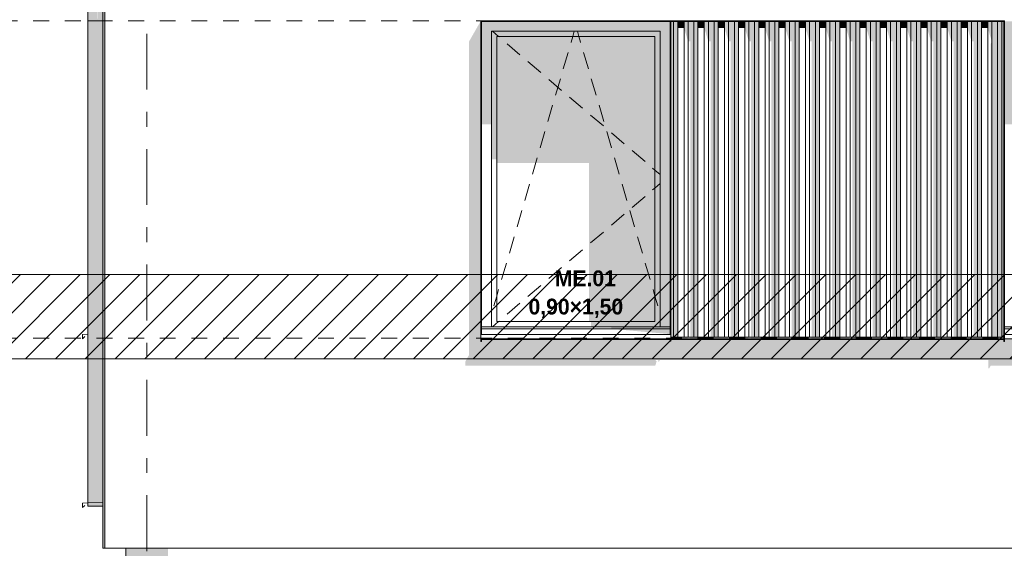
# Model space of a CAD drawing. Header units: millimetres. Extents: x -36476 to 2373, y -53000 to 10500.
# Tile 13 of 35: x -27839 to -23171, y 0 to 2505. Entities that reach past the tile are written whole.
import ezdxf
from ezdxf.enums import TextEntityAlignment as Align

# ---------------------------------------------------------------- set-up
doc = ezdxf.new("R2010")
doc.units = ezdxf.units.MM
doc.header["$MEASUREMENT"] = 0
doc.linetypes.add('_TIRET COURT 1', pattern=[150, 75, -75])
doc.linetypes.add('Axe', pattern=[546.805537, 264.583325, -105.833328, 70.555556, -105.833328])
for name, color, linetype in [('Nouveau_0', 7, 'Continuous'), ('Nouveau_2D - Dessin général', 7, 'Continuous'), ('Nouveau_2D - Etiquettes 50ème', 7, 'Continuous'), ('Nouveau__Grille structurelle (axe_trame)', 7, 'Continuous'), ('Nouveau__Murs ext - Bardages', 7, 'Continuous'), ('Nouveau__Murs ext - Périphériques', 7, 'Continuous'), ('Nouveau_Exter - Environnement', 7, 'Continuous'), ('Nouveau_Exter - Equipements_Mobiliers', 7, 'Continuous'), ('Nouveau_Fenêtres Archicad', 7, 'Continuous')]:
    doc.layers.add(name, color=color, linetype=linetype)
doc.styles.add('STYLE_GENERE_1', font='arial.ttf')
doc.styles.add('STYLE_GENERE_3', font='GOTHIC.TTF')

# ---------------------------------------------------------------- blocks, each defined once
blk = doc.blocks.new('Élément de coupe_5')
at = {"layer": 'Nouveau__Murs ext - Périphériques', "color": 7, "linetype": 'Continuous', "lineweight": 5}
for p, q in [((-27435.6, 0), (-27435.6, 3560)), ((-27395.6, 0), (-27435.6, 0))]:
    blk.add_line(p, q, dxfattribs=at)
blk = doc.blocks.new('Élément de coupe_6')
at = {"layer": 'Nouveau__Murs ext - Périphériques', "linetype": 'Continuous', "lineweight": 13}
for points in [[(-25725.7, 885.3), (-25725.7, 865.3), (-24825.7, 865.3), (-24818.7, 887.5), (-24824.5, 887.5), (-24821.9, 892.3), (-24811.2, 892.3), (-24811.2, 884.5), (-24808.2, 884.5), (-24803.7, 892.3), (-23245.7, 892.3), (-23245.7, 852.4), (-23242.7, 852.4), (-23235.4, 865.3), (-22345.7, 865.3), (-22338.7, 887.5), (-22344.5, 887.5), (-22341.9, 892.3), (-22331.2, 892.3), (-22331.2, 884.5), (-22328.2, 884.5), (-22323.7, 892.3), (-20765.7, 892.3), (-20765.7, 852.4), (-20762.7, 852.4), (-20755.4, 865.3), (-19865.7, 865.3), (-19858.7, 887.5), (-19864.5, 887.5), (-19861.9, 892.3), (-19851.2, 892.3), (-19851.2, 884.5), (-19848.2, 884.5), (-19843.7, 892.3), (-17881.9, 892.3), (-17885.7, 885.3), (-17885.7, 865.3), (-16985.7, 865.3), (-16978.7, 887.5), (-16984.5, 887.5), (-16981.9, 892.3), (-16971.2, 892.3), (-16971.2, 884.5), (-16968.2, 884.5), (-16963.7, 892.3), (-15064.2, 892.3), (-15068.1, 885.3), (-15068.1, 865.3), (-14168.1, 865.3), (-14161.1, 887.5), (-14166.9, 887.5), (-14164.2, 892.3), (-14153.6, 892.3), (-14153.6, 884.5), (-14150.6, 884.5), (-14146.1, 892.3), (-13084.2, 892.3), (-13088.1, 885.3), (-13088.1, 865.3), (-12188.1, 865.3), (-12181.1, 887.5), (-12186.9, 887.5), (-12184.2, 892.3), (-12173.6, 892.3), (-12173.6, 884.5), (-12170.6, 884.5), (-12166.1, 892.3), (-10779.6, 892.3), (-10779.6, 989.8), (-10779.7, 989.8), (-10779.7, 990), (-12114.6, 990), (-12114.6, 982.1), (-12117.6, 982.1), (-12117.6, 990), (-13011.6, 990), (-13011.6, 982.1), (-13014.6, 982.1), (-13014.6, 990), (-14094.6, 990), (-14094.6, 982.1), (-14097.6, 982.1), (-14097.6, 990), (-14991.6, 990), (-14991.6, 982.1), (-14994.6, 982.1), (-14994.6, 990), (-16912.2, 990), (-16912.2, 982.1), (-16915.2, 982.1), (-16915.2, 990), (-17809.2, 990), (-17809.2, 982.1), (-17812.2, 982.1), (-17812.2, 990), (-19792.2, 990), (-19792.2, 982.1), (-19795.2, 982.1), (-19795.2, 990), (-20689.2, 990), (-20689.2, 980.6), (-20692.2, 980.6), (-20692.2, 990), (-22272.2, 990), (-22272.2, 982.1), (-22275.2, 982.1), (-22275.2, 990), (-23169.2, 990), (-23169.2, 980.6), (-23172.2, 980.6), (-23172.2, 990), (-24752.2, 990), (-24752.2, 982.1), (-24755.2, 982.1), (-24755.2, 990), (-25649.2, 990), (-25649.2, 980.6), (-25652.2, 980.6), (-25652.2, 2500), (-25708.2, 2402.3), (-25708.2, 917.3)], [(-24755.2, 993.4), (-25649.2, 993.4), (-25649.2, 993), (-24755.2, 993)], [(-23183.2, 1000), (-24752.2, 1000), (-24752.2, 993), (-24675.2, 993), (-24671.2, 997.6), (-24661, 997.6), (-24661, 993), (-24579.2, 993), (-24575.2, 997.6), (-24565, 997.6), (-24565, 993), (-24483.2, 993), (-24479.2, 997.6), (-24469, 997.6), (-24469, 993), (-24387.2, 993), (-24383.2, 997.6), (-24373, 997.6), (-24373, 993), (-24291.2, 993), (-24287.2, 997.6), (-24277, 997.6), (-24277, 993), (-24195.2, 993), (-24191.2, 997.6), (-24181, 997.6), (-24181, 993), (-24099.2, 993), (-24095.2, 997.6), (-24085, 997.6), (-24085, 993), (-24003.2, 993), (-23999.2, 997.6), (-23989, 997.6), (-23989, 993), (-23907.2, 993), (-23903.2, 997.6), (-23893, 997.6), (-23893, 993), (-23811.2, 993), (-23807.2, 997.6), (-23797, 997.6), (-23797, 993), (-23715.2, 993), (-23711.2, 997.6), (-23701, 997.6), (-23701, 993), (-23619.2, 993), (-23615.2, 997.6), (-23605, 997.6), (-23605, 993), (-23523.2, 993), (-23519.2, 997.6), (-23509, 997.6), (-23509, 993), (-23427.2, 993), (-23423.2, 997.6), (-23413, 997.6), (-23413, 993), (-23331.2, 993), (-23327.2, 997.6), (-23317, 997.6), (-23317, 993), (-23172.2, 993), (-23172.2, 1000)]]:
    blk.add_hatch(color=7, dxfattribs=at).paths.add_polyline_path(points)
at = {"layer": 'Nouveau__Murs ext - Périphériques', "color": 7, "linetype": 'Continuous', "lineweight": 5}
blk.add_line((-10779.6, 0), (-27395.6, 0), dxfattribs=at)
blk = doc.blocks.new('Élément de coupe_9')
at = {"layer": 'Nouveau_Fenêtres Archicad', "linetype": 'Continuous', "lineweight": 13}
for points in [[(-24755.2, 2497), (-25649.2, 2497), (-25649.2, 2450), (-25602.2, 2450), (-24802.2, 2450), (-24755.2, 2450)], [(-25602.2, 2450), (-25649.2, 2450), (-25649.2, 2008.7), (-25602.2, 2008.7)], [(-24802.2, 2450), (-25602.2, 2450), (-25602.2, 2425), (-25577.2, 2425), (-24827.2, 2425), (-24802.2, 2425)], [(-24802.2, 2450), (-24802.2, 1050), (-24755.2, 1050), (-24755.2, 2450)], [(-25602.2, 2425), (-25602.2, 1843.9), (-25577.2, 1843.9), (-25577.2, 2425)], [(-24827.2, 2425), (-25577.2, 2425), (-25577.2, 1825.6), (-25140.3, 1825.6), (-25140.3, 1075), (-24827.2, 1075)], [(-24827.2, 2425), (-24827.2, 1075), (-24802.2, 1075), (-24802.2, 2425)], [(-24802.2, 1075), (-25129.8, 1075), (-25129.8, 1050), (-24802.2, 1050)], [(-25034.6, 1050), (-25034.6, 1040), (-24755.2, 1040), (-24755.2, 1050)], [(-24755.2, 1015), (-24755.2, 1040), (-25034.6, 1040)]]:
    blk.add_hatch(color=7, dxfattribs=at).paths.add_polyline_path(points)
at = {"layer": 'Nouveau_Fenêtres Archicad', "color": 7, "linetype": 'Continuous', "lineweight": 13}
for p, q in [((-25602.2, 2450), (-25602.2, 1050)), ((-24802.2, 2450), (-25602.2, 2450)), ((-25597.9, 2450), (-25568.6, 2425)), ((-25216.9, 2425), (-25209.6, 2450)), ((-25187.6, 2425), (-25194.9, 2450)), ((-24802.2, 1050), (-24802.2, 2450)), ((-25577.2, 2425), (-25577.2, 1075)), ((-24827.2, 2425), (-25577.2, 2425)), ((-25568.6, 2425), (-25566.4, 2423.1)), ((-25528.3, 2390.6), (-25467.4, 2338.7)), ((-25225, 2397.3), (-25224.7, 2398.2)), ((-25224.7, 2398.2), (-25216.9, 2425)), ((-25179.7, 2398.2), (-25187.6, 2425)), ((-25179.4, 2397.3), (-25179.7, 2398.2)), ((-24827.2, 1075), (-24827.2, 2425)), ((-25261.6, 2272.5), (-25239.1, 2349.3)), ((-25142.9, 2272.5), (-25165.4, 2349.3)), ((-25429.4, 2306.3), (-25368.5, 2254.4)), ((-25330.5, 2221.9), (-25269.6, 2170)), ((-25298.1, 2147.8), (-25275.6, 2224.5)), ((-25106.3, 2147.8), (-25128.8, 2224.5)), ((-25231.6, 2137.5), (-25170.7, 2085.6)), ((-25334.7, 2023), (-25312.2, 2099.8)), ((-25069.7, 2023), (-25092.2, 2099.8)), ((-25132.7, 2053.2), (-25071.8, 2001.3)), ((-25371.3, 1898.3), (-25348.8, 1975)), ((-25033.2, 1898.3), (-25055.7, 1975)), ((-25033.8, 1968.8), (-24972.9, 1916.9)), ((-24934.9, 1884.5), (-24874, 1832.5)), ((-25407.8, 1773.5), (-25385.3, 1850.3)), ((-24996.6, 1773.5), (-25019.1, 1850.3)), ((-24838.1, 1801.9), (-24827.2, 1792.6)), ((-24827.2, 1792.6), (-24802.2, 1771.3)), ((-24827.2, 1707.4), (-24802.2, 1728.7)), ((-25444.4, 1648.8), (-25421.9, 1725.5)), ((-24960, 1648.8), (-24982.5, 1725.5)), ((-24838.1, 1698.1), (-24827.2, 1707.4)), ((-24934.9, 1615.5), (-24874, 1667.5)), ((-25481, 1524), (-25458.5, 1600.8)), ((-24923.5, 1524), (-24946, 1600.8)), ((-25033.8, 1531.2), (-24972.9, 1583.1)), ((-25132.7, 1446.8), (-25071.8, 1498.7)), ((-25517.5, 1399.3), (-25495, 1476)), ((-24886.9, 1399.3), (-24909.4, 1476)), ((-25231.6, 1362.5), (-25170.7, 1414.4)), ((-25554.1, 1274.5), (-25531.6, 1351.3)), ((-25330.5, 1278.1), (-25269.6, 1330)), ((-24850.4, 1274.5), (-24872.9, 1351.3)), ((-25577.2, 1195.6), (-25568.2, 1226.5)), ((-25429.4, 1193.7), (-25368.5, 1245.6)), ((-24827.2, 1195.6), (-24836.3, 1226.5)), ((-25590.7, 1149.8), (-25577.2, 1195.6)), ((-24813.8, 1149.8), (-24827.2, 1195.6)), ((-25528.3, 1109.4), (-25467.4, 1161.3)), ((-25597.9, 1050), (-25568.6, 1075)), ((-25577.2, 1075), (-24827.2, 1075)), ((-25568.6, 1075), (-25566.4, 1076.9)), ((-24755.2, 1050), (-25649.2, 1050)), ((-24755.2, 1040), (-25649.2, 1040)), ((-25652.2, 1015), (-25652.2, 1013.4)), ((-25652.2, 1013.4), (-25652.2, 993.4)), ((-24752.2, 1013.4), (-25652.2, 1013.4)), ((-24752.2, 993.4), (-25652.2, 993.4)), ((-24752.2, 1015), (-24752.2, 1013.4)), ((-24752.2, 1013.4), (-24752.2, 993.4))]:
    blk.add_line(p, q, dxfattribs=at)
blk = doc.blocks.new('Élément de coupe_16')
at = {"layer": 'Nouveau_Fenêtres Archicad', "linetype": 'Continuous', "lineweight": 13}
for points in [[(-22275.2, 2497), (-23169.2, 2497), (-23169.2, 2450), (-23122.2, 2450), (-22322.2, 2450), (-22275.2, 2450)], [(-23169.2, 2450), (-23169.2, 2008.7), (-23122.2, 2008.7), (-23122.2, 2450)], [(-22322.2, 2450), (-23122.2, 2450), (-23122.2, 2425), (-23097.2, 2425), (-22347.2, 2425), (-22322.2, 2425)], [(-22322.2, 2450), (-22322.2, 1050), (-22275.2, 1050), (-22275.2, 2450)], [(-23122.2, 2425), (-23122.2, 1843.9), (-23097.2, 1843.9), (-23097.2, 2425)], [(-22347.2, 2425), (-23097.2, 2425), (-23097.2, 1825.6), (-22660.3, 1825.6), (-22660.3, 1075), (-22347.2, 1075)], [(-22347.2, 2425), (-22347.2, 1075), (-22322.2, 1075), (-22322.2, 2425)], [(-22322.2, 1075), (-22649.8, 1075), (-22649.8, 1050), (-22322.2, 1050)], [(-22554.6, 1050), (-22554.6, 1040), (-22275.2, 1040), (-22275.2, 1050)], [(-22554.6, 1040), (-22275.2, 1015), (-22275.2, 1040)]]:
    blk.add_hatch(color=7, dxfattribs=at).paths.add_polyline_path(points)
at = {"layer": 'Nouveau_Fenêtres Archicad', "color": 7, "linetype": 'Continuous', "lineweight": 13}
for p, q in [((-23122.2, 2450), (-23122.2, 1050)), ((-22322.2, 2450), (-23122.2, 2450)), ((-23117.9, 2450), (-23088.6, 2425)), ((-22736.9, 2425), (-22729.6, 2450)), ((-22707.6, 2425), (-22714.9, 2450)), ((-22322.2, 1050), (-22322.2, 2450)), ((-23097.2, 2425), (-23097.2, 1075)), ((-22347.2, 2425), (-23097.2, 2425)), ((-23088.6, 2425), (-23086.4, 2423.1)), ((-23048.3, 2390.6), (-22987.4, 2338.7)), ((-22745, 2397.3), (-22744.7, 2398.2)), ((-22744.7, 2398.2), (-22736.9, 2425)), ((-22699.7, 2398.2), (-22707.6, 2425)), ((-22699.4, 2397.3), (-22699.7, 2398.2)), ((-22347.2, 1075), (-22347.2, 2425)), ((-22781.6, 2272.5), (-22759.1, 2349.3)), ((-22662.9, 2272.5), (-22685.4, 2349.3)), ((-22949.4, 2306.3), (-22888.5, 2254.4)), ((-22850.5, 2221.9), (-22789.6, 2170)), ((-22818.1, 2147.8), (-22795.6, 2224.5)), ((-22626.3, 2147.8), (-22648.8, 2224.5)), ((-22751.6, 2137.5), (-22690.7, 2085.6)), ((-22854.7, 2023), (-22832.2, 2099.8)), ((-22589.7, 2023), (-22612.2, 2099.8)), ((-22652.7, 2053.2), (-22591.8, 2001.3)), ((-22891.3, 1898.3), (-22868.8, 1975)), ((-22553.2, 1898.3), (-22575.7, 1975)), ((-22553.8, 1968.8), (-22492.9, 1916.9)), ((-22454.9, 1884.5), (-22394, 1832.5)), ((-22927.8, 1773.5), (-22905.3, 1850.3)), ((-22516.6, 1773.5), (-22539.1, 1850.3)), ((-22358.1, 1801.9), (-22347.2, 1792.6)), ((-22347.2, 1792.6), (-22322.2, 1771.3)), ((-22347.2, 1707.4), (-22322.2, 1728.7)), ((-22964.4, 1648.8), (-22941.9, 1725.5)), ((-22480, 1648.8), (-22502.5, 1725.5)), ((-22358.1, 1698.1), (-22347.2, 1707.4)), ((-22454.9, 1615.5), (-22394, 1667.5)), ((-23001, 1524), (-22978.5, 1600.8)), ((-22443.5, 1524), (-22466, 1600.8)), ((-22553.8, 1531.2), (-22492.9, 1583.1)), ((-22652.7, 1446.8), (-22591.8, 1498.7)), ((-23037.5, 1399.3), (-23015, 1476)), ((-22406.9, 1399.3), (-22429.4, 1476)), ((-22751.6, 1362.5), (-22690.7, 1414.4)), ((-23074.1, 1274.5), (-23051.6, 1351.3)), ((-22850.5, 1278.1), (-22789.6, 1330)), ((-22370.4, 1274.5), (-22392.9, 1351.3)), ((-23097.2, 1195.6), (-23088.2, 1226.5)), ((-22949.4, 1193.7), (-22888.5, 1245.6)), ((-22347.2, 1195.6), (-22356.3, 1226.5)), ((-23110.7, 1149.8), (-23097.2, 1195.6)), ((-22333.8, 1149.8), (-22347.2, 1195.6)), ((-23048.3, 1109.4), (-22987.4, 1161.3)), ((-23117.9, 1050), (-23088.6, 1075)), ((-23097.2, 1075), (-22347.2, 1075)), ((-23088.6, 1075), (-23086.4, 1076.9)), ((-22275.2, 1050), (-23169.2, 1050)), ((-22275.2, 1040), (-23169.2, 1040)), ((-23172.2, 1013.4), (-23172.2, 993.4)), ((-22272.2, 1013.4), (-23172.2, 1013.4)), ((-23169.2, 993.4), (-23172.2, 993.4)), ((-22272.2, 993.4), (-23169.2, 993.4)), ((-22272.2, 1015), (-22272.2, 1013.4)), ((-22272.2, 1013.4), (-22272.2, 993.4))]:
    blk.add_line(p, q, dxfattribs=at)
blk = doc.blocks.new('Élément de coupe_20')
at = {"layer": 'Nouveau_Fenêtres Archicad', "color": 7, "linetype": 'Continuous', "lineweight": 13}
for p, q in [((-27515.6, 215), (-27540.6, 213.4)), ((-27540.6, 213.4), (-27540.6, 193.4)), ((-27540.6, 193.4), (-27530.6, 203.4)), ((-27445.6, 219.4), (-27515.6, 215))]:
    blk.add_line(p, q, dxfattribs=at)
blk = doc.blocks.new('Élément de coupe_50')
at = {"layer": 'Nouveau__Murs ext - Bardages', "linetype": 'Continuous', "lineweight": 13}
blk.add_hatch(color=7, dxfattribs=at).paths.add_polyline_path([(-27515.6, 200), (-27445.6, 200), (-27445.6, 2498.5), (-27515.6, 2498.5)])
at = {"layer": 'Nouveau__Murs ext - Bardages', "color": 7, "linetype": 'Continuous', "lineweight": 13}
for q in [(-27515.6, 2498.5), (-27445.6, 200)]:
    blk.add_line((-27515.6, 200), q, dxfattribs=at)
blk = doc.blocks.new('Élément de coupe_53')
at = {"layer": 'Nouveau__Murs ext - Bardages', "linetype": 'Continuous', "lineweight": 13}
blk.add_hatch(color=7, dxfattribs=at).paths.add_polyline_path([(-23173.9, 2497), (-23172.2, 2497), (-23172.2, 2500)])
at = {"layer": 'Nouveau__Murs ext - Bardages', "color": 7, "linetype": 'Continuous', "lineweight": 13}
for p, q in [((-25649.2, 2500), (-24755.2, 2500)), ((-25649.2, 2497), (-24755.2, 2497)), ((-24752.2, 2500), (-23172.2, 2500)), ((-24752.2, 2497), (-23172.2, 2497))]:
    blk.add_line(p, q, dxfattribs=at)
blk = doc.blocks.new('Élément de coupe_54')
at = {"layer": 'Nouveau__Murs ext - Bardages', "linetype": 'Continuous', "lineweight": 13}
for points in [[(-25649.2, 993), (-25649.2, 990), (-24765.9, 990), (-24764.2, 993)], [(-23189.7, 993), (-23189.7, 990), (-23172.2, 990), (-23172.2, 993)]]:
    blk.add_hatch(color=7, dxfattribs=at).paths.add_polyline_path(points)
at = {"layer": 'Nouveau__Murs ext - Bardages', "color": 7, "linetype": 'Continuous', "lineweight": 13}
for p, q in [((-25649.2, 993), (-24755.2, 993)), ((-25649.2, 990), (-24755.2, 990)), ((-24752.2, 993), (-23172.2, 993)), ((-24752.2, 990), (-23172.2, 990))]:
    blk.add_line(p, q, dxfattribs=at)
blk = doc.blocks.new('Élément de coupe_55')
at = {"layer": 'Nouveau__Murs ext - Bardages', "linetype": 'Continuous', "lineweight": 13}
blk.add_hatch(color=7, dxfattribs=at).paths.add_polyline_path([(-25652.2, 980.6), (-25649.2, 980.6), (-25649.2, 993.4), (-25652.2, 993.4)])
at = {"layer": 'Nouveau__Murs ext - Bardages', "color": 7, "linetype": 'Continuous', "lineweight": 13}
for p, q in [((-25652.2, 2500), (-25649.2, 2500)), ((-25652.2, 1015), (-25652.2, 2500)), ((-25649.2, 2497), (-25649.2, 2500)), ((-25649.2, 1015), (-25649.2, 2497)), ((-25652.2, 980.6), (-25652.2, 993.4)), ((-25652.2, 980.6), (-25649.2, 980.6)), ((-25649.2, 993), (-25649.2, 993.4)), ((-25649.2, 990), (-25649.2, 993)), ((-25649.2, 980.6), (-25649.2, 990))]:
    blk.add_line(p, q, dxfattribs=at)
blk = doc.blocks.new('Élément de coupe_59')
at = {"layer": 'Nouveau__Murs ext - Bardages', "color": 7, "linetype": 'Continuous', "lineweight": 13}
for p, q in [((-24755.2, 2500), (-24752.2, 2500)), ((-24755.2, 2497), (-24755.2, 2500)), ((-24755.2, 1015), (-24755.2, 2497)), ((-24752.2, 2497), (-24752.2, 2500)), ((-24752.2, 1015), (-24752.2, 2497)), ((-24755.2, 993), (-24755.2, 993.4)), ((-24755.2, 990), (-24755.2, 993)), ((-24755.2, 982.1), (-24755.2, 990)), ((-24755.2, 982.1), (-24752.2, 982.1)), ((-24752.2, 993), (-24752.2, 993.4)), ((-24752.2, 990), (-24752.2, 993)), ((-24752.2, 982.1), (-24752.2, 990))]:
    blk.add_line(p, q, dxfattribs=at)
blk = doc.blocks.new('Élément de coupe_64')
at = {"layer": 'Nouveau__Murs ext - Bardages', "color": 7, "linetype": 'Continuous', "lineweight": 13}
for p, q in [((-23172.2, 2500), (-23169.2, 2500)), ((-23172.2, 1013.4), (-23172.2, 2500)), ((-23169.2, 1013.4), (-23169.2, 2500)), ((-23172.2, 980.6), (-23172.2, 993.4)), ((-23172.2, 980.6), (-23169.2, 980.6)), ((-23169.2, 993.4), (-23169.2, 1013.4)), ((-23169.2, 980.6), (-23169.2, 993.4))]:
    blk.add_line(p, q, dxfattribs=at)
blk = doc.blocks.new('Élément de coupe_90')
at = {"layer": 'Nouveau__Murs ext - Bardages', "linetype": 'Continuous', "lineweight": 13}
blk.add_hatch(color=7, dxfattribs=at).paths.add_polyline_path([(-27515.6, 2498.5), (-27445.6, 2498.5), (-27445.6, 2500), (-27515.6, 2500)])
at = {"layer": 'Nouveau__Murs ext - Bardages', "color": 7, "linetype": 'Continuous', "lineweight": 13}
for p, q in [((-27515.6, 2500), (-27445.6, 2500)), ((-27515.6, 2498.5), (-27515.6, 2500))]:
    blk.add_line(p, q, dxfattribs=at)
blk = doc.blocks.new('Élément de coupe_95')
at = {"layer": 'Nouveau_Fenêtres Archicad', "color": 7, "linetype": 'Continuous', "lineweight": 13}
for p, q in [((-27515.6, 1015), (-27540.6, 1013.4)), ((-27540.6, 1013.4), (-27540.6, 993.4)), ((-27540.6, 993.4), (-27530.6, 1003.4))]:
    blk.add_line(p, q, dxfattribs=at)
blk = doc.blocks.new('Élément de coupe_115')
at = {"layer": 'Nouveau__Murs ext - Bardages', "linetype": 'Continuous', "lineweight": 13}
h = blk.add_hatch(color=7, dxfattribs=at)
h.paths.add_polyline_path([(-27469.6, 6857), (-27515.6, 6857), (-27515.6, 2500), (-27445.6, 2500), (-27445.6, 4520), (-27459.6, 4520), (-27459.6, 4570), (-27445.6, 4570), (-27445.6, 6857), (-27467.6, 6857), (-27467.6, 6060), (-27469.6, 6060)])
h.paths.add_polyline_path([(-27467.6, 2510), (-27469.6, 2510), (-27469.6, 4560), (-27467.6, 4560)], flags=0)
at = {"layer": 'Nouveau__Murs ext - Bardages', "color": 7, "linetype": 'Continuous', "lineweight": 13}
blk.add_line((-27515.6, 2500), (-27515.6, 6857), dxfattribs=at)
blk = doc.blocks.new('Élément de coupe_229')
at = {"layer": 'Nouveau_Exter - Equipements_Mobiliers', "linetype": 'Continuous', "lineweight": 13}
blk.add_hatch(color=7, dxfattribs=at).paths.add_polyline_path([(-27445.6, 0), (-27435.6, 0), (-27435.6, 3560), (-27435.6, 4520), (-27445.6, 4520)])
at = {"layer": 'Nouveau_Exter - Equipements_Mobiliers', "color": 7, "linetype": 'Continuous', "lineweight": 13}
for p in [(-27445.6, 4520), (-27435.6, 0)]:
    blk.add_line(p, (-27445.6, 0), dxfattribs=at)
blk = doc.blocks.new('Élément de coupe_233')
at = {"layer": 'Nouveau_Exter - Environnement', "linetype": 'Continuous', "lineweight": 13}
h = blk.add_hatch(color=7, dxfattribs=at)
h.paths.add_polyline_path([(-27335.6, 0), (-27335.6, -122.1), (-27166.9, -122.1), (-27335.6, -416.1), (-27335.6, -1000), (-27135.6, -1000), (-27135.6, 0)])
h.paths.add_polyline_path([(-27182.8, -396.6), (-27240.1, -396.6), (-27240.1, -346.6), (-27182.8, -346.6)], flags=0)
at = {"layer": 'Nouveau_Exter - Environnement', "color": 7, "linetype": 'Continuous', "lineweight": 5}
blk.add_line((-27335.6, -1000), (-27335.6, 0), dxfattribs=at)
blk = doc.blocks.new('Élément de coupe_249')
at = {"layer": 'Nouveau__Murs ext - Bardages', "linetype": 'Continuous', "lineweight": 13}
for points in [[(-24738.6, 2497), (-24752.2, 2497), (-24752.2, 1000), (-24738.6, 1000)], [(-24738.6, 2497), (-24738.6, 1000), (-24719.2, 1000), (-24719.2, 2497)], [(-24719.2, 2497), (-24719.2, 2465.3), (-24689.2, 2465.3), (-24689.2, 2497)], [(-24669.8, 2497), (-24689.2, 2497), (-24689.2, 2465.3), (-24669.8, 2401.8)], [(-24669.8, 2497), (-24669.8, 2401.8), (-24659.6, 2401.8), (-24659.6, 1000), (-24642.6, 1000), (-24642.6, 2497)], [(-24642.6, 2497), (-24642.6, 1000), (-24623.2, 1000), (-24623.2, 2497)], [(-24623.2, 2497), (-24623.2, 2465.3), (-24593.2, 2465.3), (-24593.2, 2497)], [(-24593.2, 2465.3), (-24573.8, 2401.8), (-24573.8, 2497), (-24593.2, 2497)], [(-24573.8, 2497), (-24573.8, 2401.8), (-24563.6, 2401.8), (-24563.6, 1000), (-24546.6, 1000), (-24546.6, 2497)], [(-24546.6, 2497), (-24546.6, 1000), (-24527.2, 1000), (-24527.2, 2497)], [(-24527.2, 2497), (-24527.2, 2465.3), (-24497.2, 2465.3), (-24497.2, 2497)], [(-24497.2, 2497), (-24497.2, 2465.3), (-24477.8, 2401.8), (-24477.8, 2497)], [(-24477.8, 2497), (-24477.8, 2401.8), (-24467.6, 2401.8), (-24467.6, 1000), (-24450.6, 1000), (-24450.6, 2497)], [(-24450.6, 2497), (-24450.6, 1000), (-24431.2, 1000), (-24431.2, 2497)], [(-24431.2, 2497), (-24431.2, 2465.3), (-24401.2, 2465.3), (-24401.2, 2497)], [(-24401.2, 2497), (-24401.2, 2465.3), (-24381.8, 2401.8), (-24381.8, 2497)], [(-24381.8, 2497), (-24381.8, 2401.8), (-24371.6, 2401.8), (-24371.6, 1000), (-24354.6, 1000), (-24354.6, 2497)], [(-24354.6, 2497), (-24354.6, 1000), (-24335.2, 1000), (-24335.2, 2497)], [(-24335.2, 2497), (-24335.2, 2465.3), (-24305.2, 2465.3), (-24305.2, 2497)], [(-24285.8, 2497), (-24305.2, 2497), (-24305.2, 2465.3), (-24285.8, 2401.8)], [(-24285.8, 2497), (-24285.8, 2401.8), (-24275.6, 2401.8), (-24275.6, 1000), (-24258.6, 1000), (-24258.6, 2497)], [(-24258.6, 2497), (-24258.6, 1000), (-24239.2, 1000), (-24239.2, 2497)], [(-24239.2, 2497), (-24239.2, 2465.3), (-24209.2, 2465.3), (-24209.2, 2497)], [(-24209.2, 2497), (-24209.2, 2465.3), (-24189.8, 2401.8), (-24189.8, 2497)], [(-24189.8, 2497), (-24189.8, 2401.8), (-24179.6, 2401.8), (-24179.6, 1000), (-24162.6, 1000), (-24162.6, 2497)], [(-24162.6, 2497), (-24162.6, 1000), (-24143.2, 1000), (-24143.2, 2497)], [(-24143.2, 2497), (-24143.2, 2465.3), (-24113.2, 2465.3), (-24113.2, 2497)], [(-24113.2, 2497), (-24113.2, 2465.3), (-24093.8, 2401.8), (-24093.8, 2497)], [(-24066.6, 2497), (-24093.8, 2497), (-24093.8, 2401.8), (-24083.6, 2401.8), (-24083.6, 1000), (-24066.6, 1000)], [(-24066.6, 2497), (-24066.6, 1000), (-24047.2, 1000), (-24047.2, 2497)], [(-24017.2, 2497), (-24047.2, 2497), (-24047.2, 2465.3), (-24017.2, 2465.3)], [(-23997.8, 2497), (-24017.2, 2497), (-24017.2, 2465.3), (-23997.8, 2401.8)], [(-23970.6, 2497), (-23997.8, 2497), (-23997.8, 2401.8), (-23987.6, 2401.8), (-23987.6, 1000), (-23970.6, 1000)], [(-23970.6, 1000), (-23951.2, 1000), (-23951.2, 2497), (-23970.6, 2497)], [(-23951.2, 2465.3), (-23921.2, 2465.3), (-23921.2, 2497), (-23951.2, 2497)], [(-23921.2, 2497), (-23921.2, 2465.3), (-23901.8, 2401.8), (-23901.8, 2497)], [(-23874.6, 2497), (-23901.8, 2497), (-23901.8, 2401.8), (-23891.6, 2401.8), (-23891.6, 1000), (-23874.6, 1000)], [(-23874.6, 1000), (-23855.2, 1000), (-23855.2, 2497), (-23874.6, 2497)], [(-23855.2, 2465.3), (-23825.2, 2465.3), (-23825.2, 2497), (-23855.2, 2497)], [(-23825.2, 2465.3), (-23805.8, 2401.8), (-23805.8, 2497), (-23825.2, 2497)], [(-23805.8, 2401.8), (-23795.6, 2401.8), (-23795.6, 1000), (-23778.6, 1000), (-23778.6, 2497), (-23805.8, 2497)], [(-23778.6, 1000), (-23759.2, 1000), (-23759.2, 2497), (-23778.6, 2497)], [(-23729.2, 2497), (-23759.2, 2497), (-23759.2, 2465.3), (-23729.2, 2465.3)], [(-23709.8, 2497), (-23729.2, 2497), (-23729.2, 2465.3), (-23709.8, 2401.8)], [(-23709.8, 2401.8), (-23699.6, 2401.8), (-23699.6, 1000), (-23682.6, 1000), (-23682.6, 2497), (-23709.8, 2497)], [(-23682.6, 1000), (-23663.2, 1000), (-23663.2, 2497), (-23682.6, 2497)], [(-23663.2, 2465.3), (-23633.2, 2465.3), (-23633.2, 2497), (-23663.2, 2497)], [(-23613.8, 2497), (-23633.2, 2497), (-23633.2, 2465.3), (-23613.8, 2401.8)], [(-23613.8, 2401.8), (-23603.6, 2401.8), (-23603.6, 1000), (-23586.6, 1000), (-23586.6, 2497), (-23613.8, 2497)], [(-23586.6, 1000), (-23567.2, 1000), (-23567.2, 2497), (-23586.6, 2497)], [(-23567.2, 2465.3), (-23537.2, 2465.3), (-23537.2, 2497), (-23567.2, 2497)], [(-23517.8, 2497), (-23537.2, 2497), (-23537.2, 2465.3), (-23517.8, 2401.8)], [(-23517.8, 2401.8), (-23507.6, 2401.8), (-23507.6, 1000), (-23490.6, 1000), (-23490.6, 2497), (-23517.8, 2497)], [(-23490.6, 1000), (-23471.2, 1000), (-23471.2, 2497), (-23490.6, 2497)], [(-23441.2, 2497), (-23471.2, 2497), (-23471.2, 2465.3), (-23441.2, 2465.3)], [(-23441.2, 2497), (-23441.2, 2465.3), (-23421.8, 2401.8), (-23421.8, 2497)], [(-23421.8, 2401.8), (-23411.6, 2401.8), (-23411.6, 1000), (-23394.6, 1000), (-23394.6, 2497), (-23421.8, 2497)], [(-23394.6, 1000), (-23375.2, 1000), (-23375.2, 2497), (-23394.6, 2497)], [(-23375.2, 2465.3), (-23345.2, 2465.3), (-23345.2, 2497), (-23375.2, 2497)], [(-23345.2, 2465.3), (-23325.8, 2401.8), (-23325.8, 2497), (-23345.2, 2497)], [(-23325.8, 2401.8), (-23315.6, 2401.8), (-23315.6, 1000), (-23298.6, 1000), (-23298.6, 2497), (-23325.8, 2497)], [(-23298.6, 1000), (-23279.2, 1000), (-23279.2, 2497), (-23298.6, 2497)], [(-23249.2, 2497), (-23279.2, 2497), (-23279.2, 2465.3), (-23249.2, 2465.3)], [(-23249.2, 2497), (-23249.2, 2465.3), (-23229.8, 2401.8), (-23229.8, 2497)], [(-23229.8, 2401.8), (-23228.6, 2401.8), (-23229.8, 2399.6), (-23229.8, 1000), (-23202.6, 1000), (-23202.6, 2497), (-23229.8, 2497)], [(-23202.6, 1000), (-23183.2, 1000), (-23183.2, 2497), (-23202.6, 2497)], [(-23183.2, 1000), (-23172.2, 1000), (-23172.2, 2497), (-23183.2, 2497)], [(-23234.9, 1000), (-23229.8, 1000), (-23229.8, 2399.6), (-23234.9, 2390.8)]]:
    blk.add_hatch(color=7, dxfattribs=at).paths.add_polyline_path(points)
at = {"layer": 'Nouveau__Murs ext - Bardages', "color": 7, "linetype": 'Continuous', "lineweight": 13}
for p, q in [((-24738.6, 1000), (-24738.6, 2497)), ((-24719.2, 1000), (-24719.2, 2497)), ((-24689.2, 1000), (-24689.2, 2497)), ((-24669.8, 1000), (-24669.8, 2497)), ((-24642.6, 1000), (-24642.6, 2497)), ((-24623.2, 1000), (-24623.2, 2497)), ((-24593.2, 1000), (-24593.2, 2497)), ((-24573.8, 1000), (-24573.8, 2497)), ((-24546.6, 1000), (-24546.6, 2497)), ((-24527.2, 1000), (-24527.2, 2497)), ((-24497.2, 1000), (-24497.2, 2497)), ((-24477.8, 1000), (-24477.8, 2497)), ((-24450.6, 1000), (-24450.6, 2497)), ((-24431.2, 1000), (-24431.2, 2497)), ((-24401.2, 1000), (-24401.2, 2497)), ((-24381.8, 1000), (-24381.8, 2497)), ((-24354.6, 1000), (-24354.6, 2497)), ((-24335.2, 1000), (-24335.2, 2497)), ((-24305.2, 1000), (-24305.2, 2497)), ((-24285.8, 1000), (-24285.8, 2497)), ((-24258.6, 1000), (-24258.6, 2497)), ((-24239.2, 1000), (-24239.2, 2497)), ((-24209.2, 1000), (-24209.2, 2497)), ((-24189.8, 1000), (-24189.8, 2497)), ((-24162.6, 1000), (-24162.6, 2497)), ((-24143.2, 1000), (-24143.2, 2497)), ((-24113.2, 1000), (-24113.2, 2497)), ((-24093.8, 1000), (-24093.8, 2497)), ((-24066.6, 1000), (-24066.6, 2497)), ((-24047.2, 1000), (-24047.2, 2497)), ((-24017.2, 1000), (-24017.2, 2497)), ((-23997.8, 1000), (-23997.8, 2497)), ((-23970.6, 1000), (-23970.6, 2497)), ((-23951.2, 1000), (-23951.2, 2497)), ((-23921.2, 1000), (-23921.2, 2497)), ((-23901.8, 1000), (-23901.8, 2497)), ((-23874.6, 1000), (-23874.6, 2497)), ((-23855.2, 1000), (-23855.2, 2497)), ((-23825.2, 1000), (-23825.2, 2497)), ((-23805.8, 1000), (-23805.8, 2497)), ((-23778.6, 1000), (-23778.6, 2497)), ((-23759.2, 1000), (-23759.2, 2497)), ((-23729.2, 1000), (-23729.2, 2497)), ((-23709.8, 1000), (-23709.8, 2497)), ((-23682.6, 1000), (-23682.6, 2497)), ((-23663.2, 1000), (-23663.2, 2497)), ((-23633.2, 1000), (-23633.2, 2497)), ((-23613.8, 1000), (-23613.8, 2497)), ((-23586.6, 1000), (-23586.6, 2497)), ((-23567.2, 1000), (-23567.2, 2497)), ((-23537.2, 1000), (-23537.2, 2497)), ((-23517.8, 1000), (-23517.8, 2497)), ((-23490.6, 1000), (-23490.6, 2497)), ((-23471.2, 1000), (-23471.2, 2497)), ((-23441.2, 1000), (-23441.2, 2497)), ((-23421.8, 1000), (-23421.8, 2497)), ((-23394.6, 1000), (-23394.6, 2497)), ((-23375.2, 1000), (-23375.2, 2497)), ((-23345.2, 1000), (-23345.2, 2497)), ((-23325.8, 1000), (-23325.8, 2497)), ((-23298.6, 1000), (-23298.6, 2497)), ((-23279.2, 1000), (-23279.2, 2497)), ((-23249.2, 1000), (-23249.2, 2497)), ((-23229.8, 1000), (-23229.8, 2497)), ((-23202.6, 1000), (-23202.6, 2497)), ((-23183.2, 1000), (-23183.2, 2497)), ((-24738.6, 1000), (-24752.2, 1000)), ((-24719.2, 1000), (-24738.6, 1000)), ((-24689.2, 1000), (-24719.2, 1000)), ((-24669.8, 1000), (-24689.2, 1000)), ((-24642.6, 1000), (-24669.8, 1000)), ((-24623.2, 1000), (-24642.6, 1000)), ((-24593.2, 1000), (-24623.2, 1000)), ((-24573.8, 1000), (-24593.2, 1000)), ((-24546.6, 1000), (-24573.8, 1000)), ((-24527.2, 1000), (-24546.6, 1000)), ((-24497.2, 1000), (-24527.2, 1000)), ((-24477.8, 1000), (-24497.2, 1000)), ((-24450.6, 1000), (-24477.8, 1000)), ((-24431.2, 1000), (-24450.6, 1000)), ((-24401.2, 1000), (-24431.2, 1000)), ((-24381.8, 1000), (-24401.2, 1000)), ((-24354.6, 1000), (-24381.8, 1000)), ((-24335.2, 1000), (-24354.6, 1000)), ((-24305.2, 1000), (-24335.2, 1000)), ((-24285.8, 1000), (-24305.2, 1000)), ((-24258.6, 1000), (-24285.8, 1000)), ((-24239.2, 1000), (-24258.6, 1000)), ((-24209.2, 1000), (-24239.2, 1000)), ((-24189.8, 1000), (-24209.2, 1000)), ((-24162.6, 1000), (-24189.8, 1000)), ((-24143.2, 1000), (-24162.6, 1000)), ((-24113.2, 1000), (-24143.2, 1000)), ((-24093.8, 1000), (-24113.2, 1000)), ((-24066.6, 1000), (-24093.8, 1000)), ((-24047.2, 1000), (-24066.6, 1000)), ((-24017.2, 1000), (-24047.2, 1000)), ((-23997.8, 1000), (-24017.2, 1000)), ((-23970.6, 1000), (-23997.8, 1000)), ((-23951.2, 1000), (-23970.6, 1000)), ((-23921.2, 1000), (-23951.2, 1000)), ((-23901.8, 1000), (-23921.2, 1000)), ((-23874.6, 1000), (-23901.8, 1000)), ((-23855.2, 1000), (-23874.6, 1000)), ((-23825.2, 1000), (-23855.2, 1000)), ((-23805.8, 1000), (-23825.2, 1000)), ((-23778.6, 1000), (-23805.8, 1000)), ((-23759.2, 1000), (-23778.6, 1000)), ((-23729.2, 1000), (-23759.2, 1000)), ((-23709.8, 1000), (-23729.2, 1000)), ((-23682.6, 1000), (-23709.8, 1000)), ((-23663.2, 1000), (-23682.6, 1000)), ((-23633.2, 1000), (-23663.2, 1000)), ((-23613.8, 1000), (-23633.2, 1000)), ((-23586.6, 1000), (-23613.8, 1000)), ((-23567.2, 1000), (-23586.6, 1000)), ((-23537.2, 1000), (-23567.2, 1000)), ((-23517.8, 1000), (-23537.2, 1000)), ((-23490.6, 1000), (-23517.8, 1000)), ((-23471.2, 1000), (-23490.6, 1000)), ((-23441.2, 1000), (-23471.2, 1000)), ((-23421.8, 1000), (-23441.2, 1000)), ((-23394.6, 1000), (-23421.8, 1000)), ((-23375.2, 1000), (-23394.6, 1000)), ((-23345.2, 1000), (-23375.2, 1000)), ((-23325.8, 1000), (-23345.2, 1000)), ((-23298.6, 1000), (-23325.8, 1000)), ((-23279.2, 1000), (-23298.6, 1000)), ((-23249.2, 1000), (-23279.2, 1000)), ((-23229.8, 1000), (-23249.2, 1000)), ((-23202.6, 1000), (-23229.8, 1000)), ((-23183.2, 1000), (-23202.6, 1000)), ((-23172.2, 1000), (-23183.2, 1000))]:
    blk.add_line(p, q, dxfattribs=at)
blk = doc.blocks.new('Marque grille standard[1]', base_point=(-27235.6, 10000))
at = {"layer": 'Nouveau__Grille structurelle (axe_trame)', "color": 1, "linetype": 'Axe', "lineweight": 20}
blk.add_line((-27235.6, 9000), (-27235.6, -3000), dxfattribs=at)
at = {"layer": 'Nouveau__Grille structurelle (axe_trame)', "color": 7, "lineweight": 13, "style": 'STYLE_GENERE_1'}
for tag, p in [('AC_MarkerText_1_0', (-27235.6, 10337.5)), ('AC_MarkerText_1_1', (-27235.6, -4162.5))]:
    blk.add_attdef(tag, text='', height=175, rotation=360, dxfattribs=at).set_placement(p, align=Align.TOP_CENTER)

msp = doc.modelspace()

# ---------------------------------------------------------------- hatches: boundary and pattern name
at = {"layer": 'Nouveau_0', "linetype": 'Continuous', "lineweight": 0}
h = msp.add_hatch(dxfattribs=at)
h.set_pattern_fill('Blocs_maçonnerie', color=112, style=0, pattern_type=2)
h.set_pattern_definition([(45, (0, 0), (-70.71068, 70.71068), [])])
h.paths.add_polyline_path([(-28078.7, 1297.6), (-10394.7, 1297.6), (-10394.7, 897.6), (-28078.7, 897.6)])

# ---------------------------------------------------------------- linework, layer by layer
at = {"layer": 'Nouveau_0', "color": 112, "linetype": 'Continuous', "lineweight": 0, "flags": 128}
msp.add_lwpolyline([(-28078.7, 1297.6), (-10394.7, 1297.6), (-10394.7, 897.6), (-28078.7, 897.6)], close=True, dxfattribs=at)
at = {"layer": 'Nouveau_2D - Dessin général', "color": 7, "linetype": '_TIRET COURT 1', "lineweight": 13}
for p, q in [((-10749.6, 2500), (-28433.6, 2500)), ((-10749.6, 995.9), (-28433.6, 995.9))]:
    msp.add_line(p, q, dxfattribs=at)

# ---------------------------------------------------------------- block references
at = {"layer": 'Nouveau__Grille structurelle (axe_trame)', "color": 7, "linetype": 'Continuous', "lineweight": 13}
msp.add_blockref('Marque grille standard[1]', (-27235.6, 10000), dxfattribs=at)
at = {"layer": 'Nouveau__Murs ext - Bardages', "lineweight": 0}
for name in ['Élément de coupe_115', 'Élément de coupe_90', 'Élément de coupe_50', 'Élément de coupe_55', 'Élément de coupe_53', 'Élément de coupe_59', 'Élément de coupe_249', 'Élément de coupe_64', 'Élément de coupe_54']:
    msp.add_blockref(name, (0, 0), dxfattribs=at)
at = {"layer": 'Nouveau__Murs ext - Périphériques', "lineweight": 0}
for name in ['Élément de coupe_5', 'Élément de coupe_6']:
    msp.add_blockref(name, (0, 0), dxfattribs=at)
at = {"layer": 'Nouveau_Exter - Environnement', "lineweight": 0}
msp.add_blockref('Élément de coupe_233', (0, 0), dxfattribs=at)
at = {"layer": 'Nouveau_Exter - Equipements_Mobiliers', "lineweight": 0}
msp.add_blockref('Élément de coupe_229', (0, 0), dxfattribs=at)
at = {"layer": 'Nouveau_Fenêtres Archicad', "lineweight": 0}
for name in ['Élément de coupe_9', 'Élément de coupe_16', 'Élément de coupe_95', 'Élément de coupe_20']:
    msp.add_blockref(name, (0, 0), dxfattribs=at)

# ---------------------------------------------------------------- texts
at = {"layer": 'Nouveau_2D - Etiquettes 50ème', "color": 7, "linetype": 'Continuous', "lineweight": 13, "insert": (-25202.2, 1091.1), "char_height": 75, "attachment_point": 8, "line_spacing_factor": 1.071211, "style": 'STYLE_GENERE_3'}
msp.add_mtext('{\\fCentury Gothic|b1|i0|c0|p0;\\W3.23265; }{\\A1;\\fCentury Gothic|b1|i0|c0|p0;ME.01 }\\P{\\A1;\\fCentury Gothic|b1|i0|c0|p0;0,90×1,50}', dxfattribs=at)

doc.saveas('drawing.dxf')
